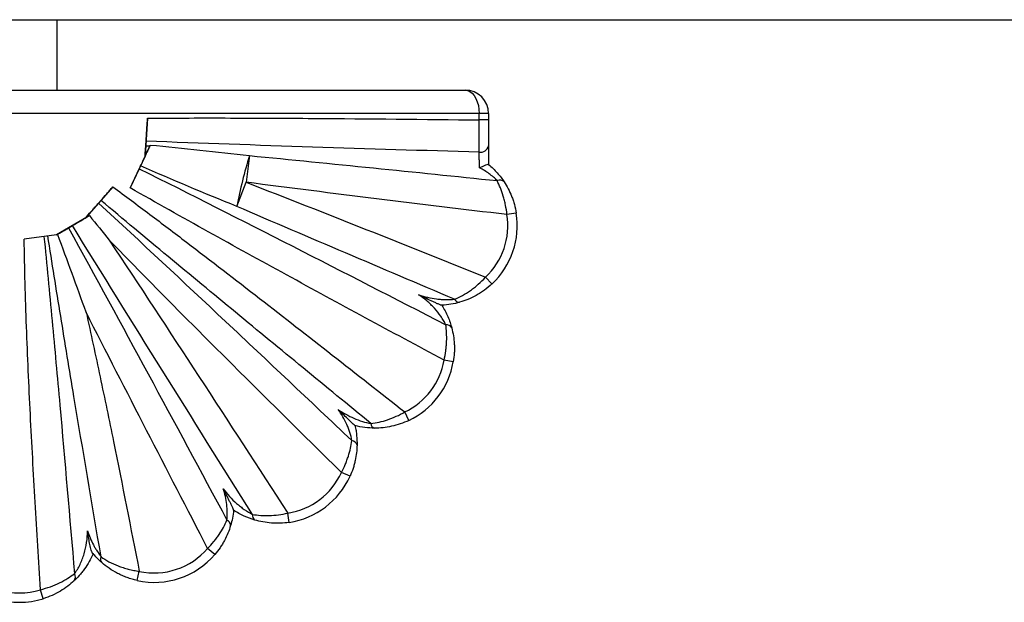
# Paper-space layout '_Derecha' of a CAD drawing. Header units: millimetres. Extents: x -1680 to -580, y -627 to 712.
# Tile 6 of 11: x -1340 to -1130, y 453 to 578. Entities that reach past the tile are written whole.
import ezdxf

# ---------------------------------------------------------------- set-up
doc = ezdxf.new("R2010")
doc.units = ezdxf.units.MM

psp = doc.layouts.new('_Derecha')

# ---------------------------------------------------------------- linework, layer by layer
at = {"color": 7, "linetype": 'Continuous', "lineweight": 25}
for p, q in [((-1680, 577.54), (-580, 577.54)), ((-1332, 562.54), (-1332, 577.54)), ((-1438, 562.54), (-1245, 562.54)), ((-1240, 557.54), (-1440, 557.54)), ((-1312.73, 556.55), (-1313.26, 548.44)), ((-1242, 556.17), (-1242, 557.54)), ((-1240, 557.54), (-1240, 556.17)), ((-1240, 556.17), (-1242, 556.17)), ((-1312.24, 550.61), (-1312.14, 550.82)), ((-1240, 550.67), (-1240, 546.7)), ((-1313.26, 548.44), (-1316.42, 541.69)), ((-1313.26, 548.44), (-1313.26, 548.44)), ((-1290.98, 548.58), (-1291.72, 542.89)), ((-1320.13, 541.92), (-1325.73, 535.56)), ((-1293.71, 537.75), (-1291.72, 542.89)), ((-1325.65, 535.48), (-1325.73, 535.56)), ((-1234.1, 536.32), (-1236.07, 536)), ((-1325.65, 535.48), (-1332.17, 531.68)), ((-1332.17, 531.68), (-1339.02, 530.8)), ((-1332.16, 531.68), (-1332.17, 531.68)), ((-1239.29, 521.21), (-1240.65, 522.67)), ((-1247.52, 504.63), (-1249.5, 504.97)), ((-1257.01, 492.13), (-1257.87, 493.93)), ((-1269.54, 480.23), (-1271.37, 481.05)), ((-1282.52, 470.4), (-1282.82, 472.37)), ((-1298.4, 463.55), (-1299.91, 464.85)), ((-1314.92, 458.01), (-1314.5, 459.97)), ((-1334.99, 454.13), (-1335.58, 456.04))]:
    psp.add_line(p, q, dxfattribs=at)
at = {"color": 7, "linetype": 'Continuous', "lineweight": 25, "flags": 128}
psp.add_lwpolyline([(-1245, 562.54), (-1244.48, 562.46), (-1243.97, 562.24), (-1243.5, 561.87), (-1243.07, 561.37), (-1242.7, 560.75), (-1242.4, 560.04), (-1242.18, 559.25), (-1242.05, 558.41), (-1242, 557.54)], dxfattribs=at)
at = {"color": 7, "linetype": 'Continuous', "lineweight": 25}
for centre, radius, start, end in [((-1245, 557.54), 5, 0, 90), ((-1241.74, 551.06), 1.78, 261.1032, 347.3943), ((-1185.16, 516.16), 110.68, 162.9632, 168.7498), ((-1237.61, 542.05), 1.31, 43.7094, 115.1636), ((-1250.88, 533.64), 15, 313.0008, 9.0564), ((-1250.88, 533.64), 17, 313.0008, 9.0564), ((-1246.23, 518.41), 1.1, 203.8902, 272.7542), ((-1248.98, 511.28), 1.26, 26.2641, 97.1528), ((-1264.28, 507.49), 15, 295.3082, 350.3117), ((-1264.28, 507.49), 17, 295.3082, 350.3117), ((-1263.99, 491.56), 1.12, 183.675, 252.9754), ((-1269.26, 486.58), 1.25, 13.6259, 85.0595), ((-1285.05, 487.21), 15, 278.5595, 335.7791), ((-1285.05, 487.21), 17, 278.5595, 335.7791), ((-1296.23, 469.75), 1.21, 358.0141, 68.8233), ((-1289.21, 471.87), 1.15, 168.2598, 238.2014), ((-1311.3, 474.62), 15, 257.6814, 319.3539), ((-1321.65, 462.55), 1.11, 152.889, 219.5859), ((-1311.3, 474.62), 17, 257.6814, 319.3539), ((-1329.49, 458.78), 1.37, 320.2997, 30.1537), ((-1340, 470.37), 15, 252.8519, 287.1596), ((-1340, 470.37), 17, 252.8519, 287.1596)]:
    psp.add_arc(centre, radius, start, end, dxfattribs=at)
for points, knots in [([(-1313.04, 551.66), (-1312.99, 552.41), (-1312.95, 553.2), (-1312.87, 554.43), (-1312.84, 554.85), (-1312.78, 555.7), (-1312.76, 556.12), (-1312.73, 556.55)], [0, 0, 0, 0, 0.5, 0.5, 0.75, 0.75, 1, 1, 1, 1]), ([(-1312.73, 556.55), (-1306.83, 556.59), (-1300.94, 556.6), (-1289.15, 556.58), (-1283.26, 556.55), (-1265.58, 556.43), (-1253.79, 556.31), (-1242, 556.17)], [0, 0, 0, 0, 0.25, 0.25, 0.5, 0.5, 1, 1, 1, 1]), ([(-1242.02, 549.3), (-1242.02, 549.76), (-1242.01, 550.76), (-1242.01, 551.88), (-1242.01, 553.06), (-1242.01, 553.66), (-1242, 554.59), (-1242, 554.9), (-1242, 555.53), (-1242, 555.85), (-1242, 556.17)], [0, 0, 0, 0, 0.25, 0.5, 0.5, 0.75, 0.75, 0.875, 0.875, 1, 1, 1, 1]), ([(-1240, 556.17), (-1240, 555.66), (-1240, 555.15), (-1240, 554.16), (-1240, 553.68), (-1240, 552.73), (-1240, 551.84), (-1240, 551.05), (-1240, 550.67)], [0, 0, 0, 0, 0.25, 0.25, 0.5, 0.5, 0.75, 1, 1, 1, 1]), ([(-1314.23, 546.36), (-1313.88, 547.1), (-1313.54, 547.85), (-1313.01, 548.97), (-1312.83, 549.35), (-1312.48, 550.09), (-1312.31, 550.46), (-1312.14, 550.82)], [0, 0, 0, 0, 0.5, 0.5, 0.75, 0.75, 1, 1, 1, 1]), ([(-1313.26, 548.44), (-1313.23, 548.83), (-1313.21, 549.22), (-1313.16, 549.97), (-1313.13, 550.34), (-1313.1, 550.69)], [0, 0, 0, 0, 0.5, 0.5, 1, 1, 1, 1]), ([(-1313.1, 550.69), (-1313.09, 550.84), (-1313.08, 551.01), (-1313.06, 551.35), (-1313.05, 551.52), (-1313.04, 551.66)], [0, 0, 0, 0, 0.5, 0.5, 1, 1, 1, 1]), ([(-1242.02, 549.3), (-1253.86, 549.65), (-1265.7, 550), (-1289.37, 550.78), (-1301.21, 551.19), (-1313.04, 551.66)], [0, 0, 0, 0, 0.5, 0.5, 1, 1, 1, 1]), ([(-1290.98, 548.58), (-1282.17, 547.72), (-1273.37, 546.84), (-1255.77, 545.06), (-1246.97, 544.15), (-1238.17, 543.24)], [0, 0, 0, 0, 0.5, 0.5, 1, 1, 1, 1]), ([(-1241.92, 545.97), (-1241.92, 546.27), (-1241.93, 546.57), (-1241.95, 547.17), (-1241.96, 547.47), (-1241.98, 548.04), (-1241.99, 548.31), (-1242, 548.84), (-1242.01, 549.08), (-1242.02, 549.3)], [0, 0, 0, 0, 0.25, 0.25, 0.5, 0.5, 0.75, 0.75, 1, 1, 1, 1]), ([(-1314.5, 545.78), (-1314.46, 545.87), (-1314.42, 545.96), (-1314.32, 546.16), (-1314.28, 546.26), (-1314.23, 546.36)], [0, 0, 0, 0, 0.5, 0.5, 1, 1, 1, 1]), ([(-1240, 546.7), (-1240.01, 546.71), (-1240.03, 546.71), (-1240.09, 546.7), (-1240.13, 546.68), (-1240.29, 546.63), (-1240.44, 546.58), (-1240.8, 546.44), (-1241.01, 546.36), (-1241.45, 546.17), (-1241.68, 546.07), (-1241.92, 545.97)], [0, 0, 0, 0, 0.125, 0.125, 0.25, 0.25, 0.5, 0.5, 0.75, 0.75, 1, 1, 1, 1]), ([(-1240, 546.7), (-1239.32, 546.14), (-1238.7, 545.53), (-1237.56, 544.24), (-1237.08, 543.59), (-1236.66, 542.96)], [0, 0, 0, 0, 0.5, 0.5, 1, 1, 1, 1]), ([(-1316.42, 541.69), (-1316.09, 542.4), (-1315.76, 543.1), (-1315.12, 544.47), (-1314.8, 545.14), (-1314.5, 545.78)], [0, 0, 0, 0, 0.5, 0.5, 1, 1, 1, 1]), ([(-1314.5, 545.78), (-1303.57, 540.32), (-1292.66, 534.8), (-1270.88, 523.7), (-1260, 518.12), (-1249.13, 512.53)], [0, 0, 0, 0, 0.5, 0.5, 1, 1, 1, 1]), ([(-1238.17, 543.24), (-1238.41, 543.49), (-1238.68, 543.74), (-1239.25, 544.24), (-1239.56, 544.49), (-1240.51, 545.18), (-1241.2, 545.6), (-1241.92, 545.97)], [0, 0, 0, 0, 0.25, 0.25, 0.5, 0.5, 1, 1, 1, 1]), ([(-1322.67, 539.02), (-1322.27, 539.49), (-1321.85, 539.96), (-1321.22, 540.68), (-1321, 540.93), (-1320.57, 541.42), (-1320.35, 541.67), (-1320.13, 541.92)], [0, 0, 0, 0, 0.5, 0.5, 0.75, 0.75, 1, 1, 1, 1]), ([(-1320.13, 541.92), (-1317.49, 539.98), (-1314.87, 538.02), (-1309.63, 534.09), (-1307.02, 532.11), (-1299.2, 526.15), (-1294.01, 522.15), (-1278.48, 510.12), (-1268.16, 502.04), (-1257.87, 493.93)], [0, 0, 0, 0, 0.125, 0.125, 0.25, 0.25, 0.5, 0.5, 1, 1, 1, 1]), ([(-1291.72, 542.89), (-1283.18, 539.58), (-1274.66, 536.23), (-1257.65, 529.48), (-1249.15, 526.08), (-1240.65, 522.67)], [0, 0, 0, 0, 0.5, 0.5, 1, 1, 1, 1]), ([(-1236.07, 536), (-1245.35, 537.11), (-1254.63, 538.24), (-1273.18, 540.52), (-1282.45, 541.69), (-1291.72, 542.89)], [0, 0, 0, 0, 0.5, 0.5, 1, 1, 1, 1]), ([(-1236.07, 536), (-1236.14, 536.69), (-1236.25, 537.36), (-1236.44, 538.35), (-1236.51, 538.67), (-1236.67, 539.31), (-1236.76, 539.63), (-1237.04, 540.55), (-1237.24, 541.14), (-1237.69, 542.24), (-1237.93, 542.76), (-1238.17, 543.24)], [0, 0, 0, 0, 0.25, 0.25, 0.375, 0.375, 0.5, 0.5, 0.75, 0.75, 1, 1, 1, 1]), ([(-1236.66, 542.96), (-1236.37, 542.51), (-1236.09, 542.03), (-1235.55, 541.01), (-1235.31, 540.48), (-1234.97, 539.63), (-1234.87, 539.34), (-1234.67, 538.76), (-1234.58, 538.46), (-1234.33, 537.57), (-1234.2, 536.95), (-1234.1, 536.32)], [0, 0, 0, 0, 0.25, 0.25, 0.5, 0.5, 0.625, 0.625, 0.75, 0.75, 1, 1, 1, 1]), ([(-1249.5, 504.97), (-1260.7, 510.99), (-1271.9, 517.04), (-1288.65, 526.18), (-1294.23, 529.25), (-1305.35, 535.42), (-1310.9, 538.53), (-1316.42, 541.69)], [0, 0, 0, 0, 0.5, 0.5, 0.75, 0.75, 1, 1, 1, 1]), ([(-1325.73, 535.56), (-1325.29, 536.06), (-1324.86, 536.55), (-1324.22, 537.27), (-1324.01, 537.51), (-1323.59, 537.98), (-1323.38, 538.22), (-1323.18, 538.45)], [0, 0, 0, 0, 0.5, 0.5, 0.75, 0.75, 1, 1, 1, 1]), ([(-1323.18, 538.45), (-1323.1, 538.54), (-1323.01, 538.64), (-1322.84, 538.83), (-1322.75, 538.93), (-1322.67, 539.02)], [0, 0, 0, 0, 0.5, 0.5, 1, 1, 1, 1]), ([(-1323.18, 538.45), (-1318.64, 534.27), (-1314.12, 530.07), (-1305.09, 521.66), (-1300.59, 517.44), (-1287.09, 504.78), (-1278.12, 496.31), (-1269.16, 487.83)], [0, 0, 0, 0, 0.25, 0.25, 0.5, 0.5, 1, 1, 1, 1]), ([(-1265.1, 491.49), (-1274.74, 499.37), (-1284.36, 507.26), (-1298.76, 519.13), (-1303.55, 523.09), (-1313.13, 531.04), (-1317.91, 535.02), (-1322.67, 539.02)], [0, 0, 0, 0, 0.5, 0.5, 0.75, 0.75, 1, 1, 1, 1]), ([(-1247.24, 517.96), (-1254.99, 521.24), (-1262.74, 524.53), (-1278.23, 531.12), (-1285.98, 534.42), (-1293.71, 537.75)], [0, 0, 0, 0, 0.5, 0.5, 1, 1, 1, 1]), ([(-1328.74, 533.65), (-1328.18, 533.99), (-1327.59, 534.33), (-1326.38, 535.04), (-1325.75, 535.42), (-1325.11, 535.79)], [0, 0, 0, 0, 0.5, 0.5, 1, 1, 1, 1]), ([(-1329.56, 533.17), (-1329.44, 533.25), (-1329.29, 533.33), (-1329.01, 533.5), (-1328.86, 533.58), (-1328.74, 533.65)], [0, 0, 0, 0, 0.5, 0.5, 1, 1, 1, 1]), ([(-1290.34, 472.11), (-1296.78, 482.34), (-1303.21, 492.58), (-1316.01, 513.09), (-1322.4, 523.36), (-1328.74, 533.65)], [0, 0, 0, 0, 0.5, 0.5, 1, 1, 1, 1]), ([(-1334.82, 531.35), (-1334.22, 525.36), (-1333.65, 519.38), (-1332.53, 507.4), (-1331.98, 501.41), (-1330.37, 483.44), (-1329.33, 471.45), (-1328.31, 459.47)], [0, 0, 0, 0, 0.25, 0.25, 0.5, 0.5, 1, 1, 1, 1]), ([(-1322.64, 463.06), (-1324.59, 474.45), (-1326.53, 485.85), (-1329.38, 502.94), (-1330.32, 508.64), (-1332.18, 520.04), (-1333.1, 525.75), (-1333.99, 531.45)], [0, 0, 0, 0, 0.5, 0.5, 0.75, 0.75, 1, 1, 1, 1]), ([(-1332.16, 531.68), (-1331.71, 531.94), (-1331.27, 532.2), (-1330.39, 532.7), (-1329.97, 532.94), (-1329.56, 533.17)], [0, 0, 0, 0, 0.5, 0.5, 1, 1, 1, 1]), ([(-1325.83, 515.18), (-1326.83, 517.94), (-1327.82, 520.7), (-1329.83, 526.21), (-1330.84, 528.97), (-1331.87, 531.72)], [0, 0, 0, 0, 0.5, 0.5, 1, 1, 1, 1]), ([(-1329.56, 533.17), (-1323.88, 522.82), (-1318.23, 512.45), (-1306.99, 491.68), (-1301.38, 481.28), (-1295.79, 470.88)], [0, 0, 0, 0, 0.5, 0.5, 1, 1, 1, 1]), ([(-1335.58, 456.04), (-1335.97, 462.26), (-1336.34, 468.49), (-1337.06, 480.94), (-1337.41, 487.17), (-1338.03, 499.63), (-1338.32, 505.86), (-1338.67, 515.21), (-1338.77, 518.33), (-1338.93, 524.56), (-1339, 527.68), (-1339.02, 530.8)], [0, 0, 0, 0, 0.25, 0.25, 0.5, 0.5, 0.75, 0.75, 0.875, 0.875, 1, 1, 1, 1]), ([(-1320.89, 530.54), (-1314.48, 520.89), (-1308.12, 511.2), (-1295.44, 491.81), (-1289.12, 482.09), (-1282.82, 472.37)], [0, 0, 0, 0, 0.5, 0.5, 1, 1, 1, 1]), ([(-1271.37, 481.05), (-1279.69, 489.23), (-1288, 497.43), (-1300.4, 509.78), (-1304.52, 513.9), (-1312.74, 522.19), (-1316.83, 526.35), (-1320.89, 530.54)], [0, 0, 0, 0, 0.5, 0.5, 0.75, 0.75, 1, 1, 1, 1]), ([(-1247.24, 517.96), (-1246.67, 518.2), (-1246.1, 518.47), (-1244.98, 519.09), (-1244.41, 519.44), (-1243.57, 520.04), (-1243.29, 520.25), (-1242.74, 520.68), (-1242.47, 520.91), (-1241.67, 521.62), (-1241.15, 522.13), (-1240.65, 522.67)], [0, 0, 0, 0, 0.25, 0.25, 0.5, 0.5, 0.625, 0.625, 0.75, 0.75, 1, 1, 1, 1]), ([(-1239.29, 521.21), (-1239.8, 520.73), (-1240.34, 520.29), (-1241.17, 519.68), (-1241.46, 519.49), (-1242.03, 519.12), (-1242.33, 518.95), (-1243.2, 518.46), (-1243.79, 518.18), (-1244.98, 517.69), (-1245.57, 517.48), (-1246.17, 517.31)], [0, 0, 0, 0, 0.25, 0.25, 0.375, 0.375, 0.5, 0.5, 0.75, 0.75, 1, 1, 1, 1]), ([(-1254.92, 518.93), (-1254.3, 518.72), (-1253.66, 518.54), (-1252.38, 518.24), (-1251.73, 518.12), (-1250.76, 517.99), (-1250.43, 517.96), (-1249.78, 517.91), (-1249.45, 517.89), (-1248.48, 517.87), (-1247.84, 517.9), (-1247.24, 517.96)], [0, 0, 0, 0, 0.25, 0.25, 0.5, 0.5, 0.625, 0.625, 0.75, 0.75, 1, 1, 1, 1]), ([(-1249.13, 512.53), (-1249.28, 512.83), (-1249.43, 513.13), (-1249.79, 513.73), (-1249.98, 514.04), (-1250.6, 514.94), (-1251.06, 515.51), (-1251.81, 516.33), (-1252.07, 516.6), (-1252.61, 517.11), (-1252.88, 517.36), (-1253.72, 518.07), (-1254.31, 518.52), (-1254.92, 518.93)], [0, 0, 0, 0, 0.125, 0.125, 0.25, 0.25, 0.5, 0.5, 0.625, 0.625, 0.75, 0.75, 1, 1, 1, 1]), ([(-1250, 516.67), (-1250.02, 516.66), (-1250.07, 516.67), (-1250.19, 516.71), (-1250.27, 516.74), (-1250.44, 516.81), (-1250.53, 516.84), (-1250.72, 516.93), (-1250.82, 516.97), (-1251.14, 517.11), (-1251.35, 517.21), (-1251.79, 517.41), (-1252.01, 517.51), (-1252.68, 517.83), (-1253.13, 518.05), (-1253.8, 518.38), (-1254.02, 518.49), (-1254.47, 518.71), (-1254.7, 518.82), (-1254.92, 518.93)], [0, 0, 0, 0, 0.0625, 0.0625, 0.125, 0.125, 0.1875, 0.1875, 0.25, 0.25, 0.375, 0.375, 0.5, 0.5, 0.75, 0.75, 0.875, 0.875, 1, 1, 1, 1]), ([(-1246.17, 517.31), (-1246.76, 517.14), (-1247.38, 517), (-1248.66, 516.78), (-1249.32, 516.7), (-1250, 516.67)], [0, 0, 0, 0, 0.5, 0.5, 1, 1, 1, 1]), ([(-1249.97, 516.67), (-1249.47, 515.89), (-1249.04, 515.08), (-1248.33, 513.43), (-1248.05, 512.61), (-1247.85, 511.84)], [0, 0, 0, 0, 0.5, 0.5, 1, 1, 1, 1]), ([(-1325.83, 515.18), (-1324.81, 510.59), (-1323.82, 506), (-1321.88, 496.81), (-1320.93, 492.21), (-1318.12, 478.4), (-1316.29, 469.19), (-1314.5, 459.97)], [0, 0, 0, 0, 0.25, 0.25, 0.5, 0.5, 1, 1, 1, 1]), ([(-1299.91, 464.85), (-1304.26, 473.22), (-1308.6, 481.6), (-1317.24, 498.38), (-1321.55, 506.77), (-1325.83, 515.18)], [0, 0, 0, 0, 0.5, 0.5, 1, 1, 1, 1]), ([(-1249.5, 504.97), (-1249.34, 505.64), (-1249.21, 506.31), (-1249.08, 507.3), (-1249.04, 507.63), (-1248.98, 508.29), (-1248.96, 508.62), (-1248.92, 509.59), (-1248.93, 510.21), (-1248.99, 511.41), (-1249.05, 511.99), (-1249.13, 512.53)], [0, 0, 0, 0, 0.25, 0.25, 0.375, 0.375, 0.5, 0.5, 0.75, 0.75, 1, 1, 1, 1]), ([(-1247.85, 511.84), (-1247.71, 511.31), (-1247.59, 510.75), (-1247.4, 509.61), (-1247.34, 509.02), (-1247.29, 508.1), (-1247.28, 507.78), (-1247.28, 507.16), (-1247.29, 506.85), (-1247.35, 505.9), (-1247.42, 505.27), (-1247.52, 504.63)], [0, 0, 0, 0, 0.25, 0.25, 0.5, 0.5, 0.625, 0.625, 0.75, 0.75, 1, 1, 1, 1]), ([(-1272.09, 494.47), (-1271.56, 494.11), (-1271.01, 493.76), (-1269.88, 493.14), (-1269.31, 492.85), (-1268.13, 492.34), (-1267.52, 492.12), (-1266.31, 491.74), (-1265.7, 491.6), (-1265.1, 491.49)], [0, 0, 0, 0, 0.25, 0.25, 0.5, 0.5, 0.75, 0.75, 1, 1, 1, 1]), ([(-1269.16, 487.83), (-1269.25, 488.38), (-1269.39, 488.96), (-1269.66, 489.83), (-1269.76, 490.12), (-1269.98, 490.7), (-1270.1, 490.98), (-1270.47, 491.83), (-1270.76, 492.38), (-1271.39, 493.45), (-1271.73, 493.97), (-1272.09, 494.47)], [0, 0, 0, 0, 0.25, 0.25, 0.375, 0.375, 0.5, 0.5, 0.75, 0.75, 1, 1, 1, 1]), ([(-1268.49, 491.02), (-1268.5, 491.03), (-1268.58, 491.09), (-1268.8, 491.3), (-1268.94, 491.43), (-1269.24, 491.72), (-1269.4, 491.87), (-1269.73, 492.19), (-1269.89, 492.35), (-1270.4, 492.83), (-1270.73, 493.15), (-1271.41, 493.81), (-1271.75, 494.14), (-1272.09, 494.47)], [0, 0, 0, 0, 0.125, 0.125, 0.25, 0.25, 0.375, 0.375, 0.5, 0.5, 0.75, 0.75, 1, 1, 1, 1]), ([(-1265.1, 491.49), (-1263.93, 491.62), (-1262.74, 491.88), (-1260.91, 492.49), (-1260.29, 492.73), (-1259.06, 493.28), (-1258.46, 493.59), (-1257.87, 493.93)], [0, 0, 0, 0, 0.5, 0.5, 0.75, 0.75, 1, 1, 1, 1]), ([(-1257.01, 492.13), (-1257.61, 491.84), (-1258.22, 491.6), (-1259.44, 491.19), (-1260.07, 491.01), (-1261.91, 490.61), (-1263.12, 490.49), (-1264.32, 490.49)], [0, 0, 0, 0, 0.25, 0.25, 0.5, 0.5, 1, 1, 1, 1]), ([(-1264.32, 490.49), (-1264.98, 490.5), (-1265.67, 490.54), (-1267.07, 490.71), (-1267.78, 490.84), (-1268.49, 491.02)], [0, 0, 0, 0, 0.5, 0.5, 1, 1, 1, 1]), ([(-1268.48, 491.02), (-1268.4, 490.67), (-1268.33, 490.31), (-1268.21, 489.6), (-1268.17, 489.25), (-1268.06, 488.2), (-1268.04, 487.53), (-1268.05, 486.88)], [0, 0, 0, 0, 0.25, 0.25, 0.5, 0.5, 1, 1, 1, 1]), ([(-1271.37, 481.05), (-1271.07, 481.62), (-1270.79, 482.19), (-1270.43, 483.05), (-1270.31, 483.34), (-1270.1, 483.92), (-1270, 484.21), (-1269.72, 485.07), (-1269.57, 485.64), (-1269.32, 486.75), (-1269.22, 487.3), (-1269.16, 487.83)], [0, 0, 0, 0, 0.25, 0.25, 0.375, 0.375, 0.5, 0.5, 0.75, 0.75, 1, 1, 1, 1]), ([(-1268.05, 486.88), (-1268.06, 486.35), (-1268.1, 485.81), (-1268.22, 484.71), (-1268.31, 484.16), (-1268.5, 483.31), (-1268.57, 483.03), (-1268.72, 482.46), (-1268.81, 482.18), (-1269.08, 481.34), (-1269.3, 480.78), (-1269.54, 480.23)], [0, 0, 0, 0, 0.25, 0.25, 0.5, 0.5, 0.625, 0.625, 0.75, 0.75, 1, 1, 1, 1]), ([(-1296.6, 477.58), (-1296.17, 477.01), (-1295.73, 476.46), (-1294.78, 475.41), (-1294.27, 474.92), (-1293.48, 474.22), (-1293.21, 473.99), (-1292.66, 473.56), (-1292.38, 473.35), (-1291.52, 472.75), (-1290.93, 472.4), (-1290.34, 472.11)], [0, 0, 0, 0, 0.25, 0.25, 0.5, 0.5, 0.625, 0.625, 0.75, 0.75, 1, 1, 1, 1]), ([(-1295.79, 470.88), (-1295.74, 471.4), (-1295.72, 471.95), (-1295.73, 473.08), (-1295.77, 473.65), (-1295.92, 474.79), (-1296.01, 475.35), (-1296.27, 476.48), (-1296.42, 477.03), (-1296.6, 477.58)], [0, 0, 0, 0, 0.25, 0.25, 0.5, 0.5, 0.75, 0.75, 1, 1, 1, 1]), ([(-1294.37, 473), (-1294.37, 473.02), (-1294.41, 473.13), (-1294.53, 473.42), (-1294.61, 473.6), (-1294.79, 473.99), (-1294.89, 474.19), (-1295.09, 474.61), (-1295.19, 474.82), (-1295.51, 475.45), (-1295.72, 475.88), (-1296.16, 476.73), (-1296.38, 477.15), (-1296.6, 477.58)], [0, 0, 0, 0, 0.125, 0.125, 0.25, 0.25, 0.375, 0.375, 0.5, 0.5, 0.75, 0.75, 1, 1, 1, 1]), ([(-1294.37, 473), (-1294.43, 472.42), (-1294.51, 471.85), (-1294.73, 470.75), (-1294.87, 470.21), (-1295.02, 469.71)], [0, 0, 0, 0, 0.5, 0.5, 1, 1, 1, 1]), ([(-1289.82, 470.89), (-1290.58, 471.11), (-1291.35, 471.39), (-1292.5, 471.92), (-1292.88, 472.11), (-1293.64, 472.53), (-1294.01, 472.75), (-1294.37, 472.99)], [0, 0, 0, 0, 0.5, 0.5, 0.75, 0.75, 1, 1, 1, 1]), ([(-1299.91, 464.85), (-1299.45, 465.32), (-1299.02, 465.8), (-1298.41, 466.54), (-1298.21, 466.79), (-1297.83, 467.29), (-1297.65, 467.55), (-1297.13, 468.32), (-1296.82, 468.83), (-1296.26, 469.86), (-1296.01, 470.37), (-1295.79, 470.88)], [0, 0, 0, 0, 0.25, 0.25, 0.375, 0.375, 0.5, 0.5, 0.75, 0.75, 1, 1, 1, 1]), ([(-1290.34, 472.11), (-1289.78, 472.01), (-1289.19, 471.94), (-1287.99, 471.85), (-1287.38, 471.84), (-1286.11, 471.88), (-1285.45, 471.93), (-1284.13, 472.1), (-1283.48, 472.22), (-1282.82, 472.37)], [0, 0, 0, 0, 0.25, 0.25, 0.5, 0.5, 0.75, 0.75, 1, 1, 1, 1]), ([(-1282.52, 470.4), (-1283.16, 470.3), (-1283.79, 470.24), (-1285.06, 470.19), (-1285.7, 470.21), (-1287.54, 470.35), (-1288.71, 470.57), (-1289.82, 470.89)], [0, 0, 0, 0, 0.25, 0.25, 0.5, 0.5, 1, 1, 1, 1]), ([(-1328.31, 459.47), (-1328.11, 459.74), (-1327.9, 460.04), (-1327.51, 460.7), (-1327.31, 461.05), (-1326.96, 461.78), (-1326.8, 462.15), (-1326.5, 462.92), (-1326.37, 463.31), (-1326.02, 464.5), (-1325.85, 465.3), (-1325.6, 466.93), (-1325.53, 467.75), (-1325.51, 468.57)], [0, 0, 0, 0, 0.125, 0.125, 0.25, 0.25, 0.375, 0.375, 0.5, 0.5, 0.75, 0.75, 1, 1, 1, 1]), ([(-1325.51, 468.57), (-1325.35, 468.07), (-1325.16, 467.57), (-1324.76, 466.59), (-1324.54, 466.11), (-1324.17, 465.41), (-1324.05, 465.17), (-1323.78, 464.72), (-1323.65, 464.5), (-1323.23, 463.84), (-1322.94, 463.44), (-1322.64, 463.06)], [0, 0, 0, 0, 0.25, 0.25, 0.5, 0.5, 0.625, 0.625, 0.75, 0.75, 1, 1, 1, 1]), ([(-1324.47, 463.87), (-1324.5, 463.91), (-1324.53, 463.96), (-1324.59, 464.09), (-1324.62, 464.16), (-1324.71, 464.4), (-1324.77, 464.59), (-1324.87, 464.97), (-1324.92, 465.17), (-1325.01, 465.58), (-1325.05, 465.79), (-1325.18, 466.42), (-1325.25, 466.85), (-1325.39, 467.71), (-1325.45, 468.14), (-1325.51, 468.57)], [0, 0, 0, 0, 0.0625, 0.0625, 0.125, 0.125, 0.25, 0.25, 0.375, 0.375, 0.5, 0.5, 0.75, 0.75, 1, 1, 1, 1]), ([(-1295.02, 469.71), (-1295.18, 469.18), (-1295.37, 468.65), (-1295.8, 467.6), (-1296.05, 467.08), (-1296.47, 466.29), (-1296.62, 466.03), (-1296.94, 465.51), (-1297.1, 465.26), (-1297.62, 464.51), (-1297.99, 464.02), (-1298.4, 463.55)], [0, 0, 0, 0, 0.25, 0.25, 0.5, 0.5, 0.625, 0.625, 0.75, 0.75, 1, 1, 1, 1]), ([(-1324.35, 463.73), (-1324.6, 463.15), (-1324.87, 462.59), (-1325.49, 461.49), (-1325.82, 460.97), (-1326.36, 460.22), (-1326.54, 459.98), (-1326.92, 459.51), (-1327.11, 459.28), (-1327.68, 458.64), (-1328.07, 458.25), (-1328.44, 457.91)], [0, 0, 0, 0, 0.25, 0.25, 0.5, 0.5, 0.625, 0.625, 0.75, 0.75, 1, 1, 1, 1]), ([(-1322.51, 461.84), (-1322.84, 462.13), (-1323.17, 462.45), (-1323.83, 463.13), (-1324.15, 463.49), (-1324.47, 463.87)], [0, 0, 0, 0, 0.5, 0.5, 1, 1, 1, 1]), ([(-1324.47, 463.87), (-1324.43, 463.83), (-1324.4, 463.79), (-1324.36, 463.74), (-1324.35, 463.73), (-1324.35, 463.73)], [0, 0, 0, 0, 0.5, 0.5, 1, 1, 1, 1]), ([(-1322.64, 463.06), (-1322.12, 462.7), (-1321.56, 462.35), (-1320.35, 461.7), (-1319.7, 461.4), (-1318.66, 461), (-1318.3, 460.87), (-1317.58, 460.64), (-1317.21, 460.53), (-1316.45, 460.33), (-1316.07, 460.25), (-1315.29, 460.09), (-1314.89, 460.02), (-1314.5, 459.97)], [0, 0, 0, 0, 0.25, 0.25, 0.5, 0.5, 0.625, 0.625, 0.75, 0.75, 0.875, 0.875, 1, 1, 1, 1]), ([(-1314.92, 458.01), (-1315.3, 458.09), (-1315.67, 458.19), (-1316.39, 458.4), (-1316.75, 458.52), (-1317.45, 458.77), (-1317.79, 458.91), (-1318.47, 459.2), (-1318.8, 459.36), (-1319.76, 459.86), (-1320.36, 460.22), (-1321.49, 461), (-1322.01, 461.41), (-1322.51, 461.84)], [0, 0, 0, 0, 0.125, 0.125, 0.25, 0.25, 0.375, 0.375, 0.5, 0.5, 0.75, 0.75, 1, 1, 1, 1]), ([(-1335.58, 456.04), (-1334.85, 456.23), (-1334.14, 456.45), (-1332.78, 456.95), (-1332.11, 457.23), (-1330.88, 457.83), (-1330.3, 458.15), (-1329.23, 458.81), (-1328.75, 459.14), (-1328.31, 459.47)], [0, 0, 0, 0, 0.25, 0.25, 0.5, 0.5, 0.75, 0.75, 1, 1, 1, 1]), ([(-1328.44, 457.91), (-1328.84, 457.54), (-1329.28, 457.16), (-1330.25, 456.43), (-1330.76, 456.08), (-1331.87, 455.43), (-1332.46, 455.12), (-1333.69, 454.57), (-1334.33, 454.33), (-1334.99, 454.13)], [0, 0, 0, 0, 0.25, 0.25, 0.5, 0.5, 0.75, 0.75, 1, 1, 1, 1])]:
    psp.add_open_spline(points, degree=3, knots=knots, dxfattribs=at)
for points in [[(-1312.24, 550.61), (-1312.57, 549.92), (-1312.91, 549.2), (-1313.26, 548.44)], [(-1313.1, 550.69), (-1312.82, 550.66), (-1312.53, 550.64), (-1312.24, 550.61)], [(-1312.14, 550.82), (-1305.08, 550.16), (-1298.03, 549.41), (-1290.98, 548.58)], [(-1293.71, 537.75), (-1300.58, 540.54), (-1307.43, 543.4), (-1314.23, 546.36)], [(-1325.11, 535.79), (-1325.29, 535.68), (-1325.47, 535.58), (-1325.65, 535.48)], [(-1325.11, 535.79), (-1323.71, 534.03), (-1322.3, 532.29), (-1320.89, 530.54)], [(-1331.87, 531.72), (-1331.97, 531.71), (-1332.06, 531.69), (-1332.16, 531.68)]]:
    psp.add_open_spline(points, degree=3, dxfattribs=at)

doc.saveas('drawing.dxf')
